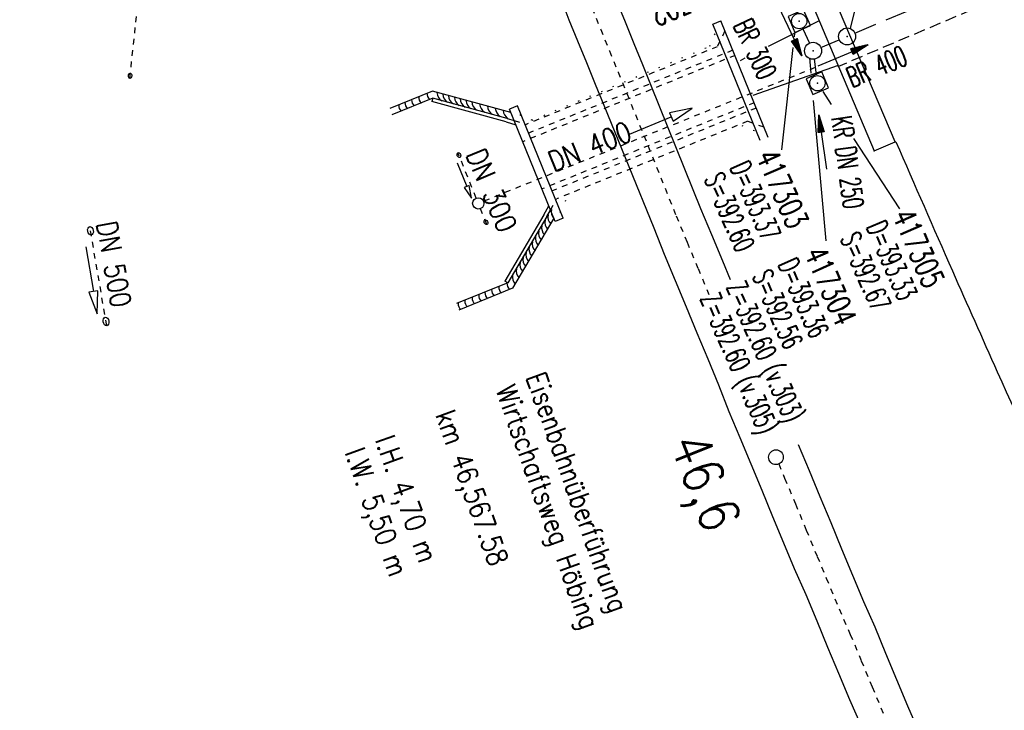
# Model space of a CAD drawing. Extents: x 447882 to 448688, y 437766 to 439043.
# Tile 18 of 50: x 448183 to 448270, y 438321 to 438382. Entities that reach past the tile are written whole.
import ezdxf
from ezdxf.enums import TextEntityAlignment as Align

# ---------------------------------------------------------------- set-up
doc = ezdxf.new("R2010")
doc.units = 0
doc.header["$LTSCALE"] = 2
doc.header["$MEASUREMENT"] = 0
for name, pattern in [('ACAD_ISO03W100', [0.5, 0.25, -0.25]), ('ACAD_ISO10W100W', [0.5, 0.25, -0.25]), ('AUSGEZOGEN', [0]), ('GESTRICH-X2', [1.5, 1, -0.5]), ('GESTRICHELT', [0.75, 0.5, -0.25]), ('PUNKTX2', [0.5, 0, -0.5]), ('STRICHLINIEX2', [0.5, 0.25, -0.25]), ('STRICHPT-X3', [3, 1.5, -0.75, 0, -0.75])]:
    doc.linetypes.add(name, pattern=pattern)
doc.layers.get('0').update_dxf_attribs({"linetype": 'AUSGEZOGEN'})
for name, color, linetype in [('ACHSE', 250, 'STRICHPT-X3'), ('Bahnachse', 7, 'CONTINUOUS'), ('BAUWO', 250, 'CONTINUOUS'), ('BAUWU', 250, 'GESTRICHELT'), ('FBR', 8, 'CONTINUOUS'), ('Gleisachsen', 7, 'CONTINUOUS'), ('Ingenieurbauwerke', 15, 'CONTINUOUS'), ('KANAL', 7, 'GESTRICH-X2'), ('PFEIL', 7, 'CONTINUOUS'), ('PKT', 7, 'CONTINUOUS'), ('SCHACHTNR', 6, 'CONTINUOUS'), ('SCHSYMBOL', 7, 'AUSGEZOGEN'), ('STRASSE', 8, 'CONTINUOUS'), ('TEXTO', 4, 'CONTINUOUS'), ('Wegdurchlässe', 15, 'CONTINUOUS')]:
    doc.layers.add(name, color=color, linetype=linetype)
doc.styles.add('ROMANS', font='romans.shx', dxfattribs={"width": 0.8})

# ---------------------------------------------------------------- blocks, each defined once
blk = doc.blocks.new('GST')
at = {"color": 0}
blk.add_circle((0, 0), 0.75, dxfattribs=at)
blk.add_point((0, 0), dxfattribs=at)
blk = doc.blocks.new('10')
blk.add_blockref('GST', (0, 0))
blk = doc.blocks.new('PFEIL2')
at = {"color": 0}
for p, q in [((0.88, 0.002), (-2.401, -0.012)), ((0.881, -0.271), (0.879, 0.276)), ((0.879, 0.276), (2.429, 0.009)), ((0.911, 0.27), (0.879, 0.265)), ((0.965, 0.261), (0.879, 0.246)), ((1.019, 0.252), (0.879, 0.228)), ((1.073, 0.242), (0.879, 0.209)), ((1.127, 0.233), (0.879, 0.191)), ((1.181, 0.224), (0.879, 0.172)), ((1.235, 0.214), (0.879, 0.154)), ((1.289, 0.205), (0.879, 0.135)), ((1.343, 0.196), (0.879, 0.117)), ((1.397, 0.187), (0.879, 0.098)), ((1.451, 0.177), (0.879, 0.08)), ((1.505, 0.168), (0.879, 0.061)), ((1.559, 0.159), (0.88, 0.043)), ((1.613, 0.149), (0.88, 0.024)), ((1.668, 0.14), (0.88, 0.006)), ((1.722, 0.131), (0.88, -0.013)), ((1.776, 0.121), (0.88, -0.031)), ((1.83, 0.112), (0.88, -0.05)), ((1.884, 0.103), (0.88, -0.068)), ((1.938, 0.094), (0.88, -0.087)), ((1.992, 0.084), (0.88, -0.105)), ((2.046, 0.075), (0.88, -0.124)), ((2.1, 0.066), (0.88, -0.142)), ((2.154, 0.056), (0.88, -0.161)), ((2.208, 0.047), (0.88, -0.179)), ((2.262, 0.038), (0.881, -0.198)), ((2.316, 0.029), (0.881, -0.216)), ((2.37, 0.019), (0.881, -0.235)), ((2.424, 0.01), (0.881, -0.253)), ((2.429, 0.009), (0.881, -0.271))]:
    blk.add_line(p, q, dxfattribs=at)
blk = doc.blocks.new('20')
blk.add_lwpolyline([(-0.754, -0.751), (0.754, -0.751), (0.754, 0.75), (-0.754, 0.75)], close=True)
blk.add_circle((0, 0), 0.676)
blk.add_point((0, 0))

msp = doc.modelspace()

# ---------------------------------------------------------------- linework, layer by layer
at = {"layer": 'ACHSE'}
msp.add_lwpolyline([(448115.396, 438985.501, -0.000001), (448118.194, 438967.918, -0.000001), (448122.122, 438943.229, 0.000002), (448126.051, 438918.539, 0.000007)], format="xyb", dxfattribs=at)
at = {"layer": 'Bahnachse', "linetype": 'ACAD_ISO10W100W'}
for p, q in [((448233.463, 438382.98), (448234.239, 438381.077)), ((448234.239, 438381.077), (448235.015, 438379.174)), ((448235.015, 438379.174), (448235.775, 438377.318)), ((448235.775, 438377.318), (448236.552, 438375.415)), ((448236.552, 438375.415), (448240.897, 438364.629)), ((448240.897, 438364.629), (448241.859, 438362.314)), ((448241.859, 438362.314), (448242.822, 438359.998)), ((448242.822, 438359.998), (448243.785, 438357.682)), ((448249.943, 438342.748), (448250.461, 438341.503)), ((448250.461, 438341.503), (448251.408, 438339.235)), ((448251.408, 438339.235), (448252.37, 438336.919)), ((448252.37, 438336.919), (448253.333, 438334.603)), ((448253.333, 438334.603), (448254.128, 438332.691)), ((448254.128, 438332.691), (448255.259, 438329.971)), ((448255.259, 438329.971), (448256.253, 438327.718)), ((448256.253, 438327.718), (448257.216, 438325.402)), ((448257.216, 438325.402), (448258.179, 438323.086)), ((448258.179, 438323.086), (448259.141, 438320.771))]:
    msp.add_line(p, q, dxfattribs=at)
at = {"layer": 'Bahnachse', "linetype": 'Continuous'}
msp.add_ellipse((448249.693, 438343.349), major_axis=(-0.46, 0.46), ratio=1, start_param=2.75043446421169, end_param=9.033619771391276, dxfattribs=at)
at = {"layer": 'BAUWO'}
for p, q in [((448260.195, 438371.155), (448252.073, 438390.369)), ((448250.254, 438389.573), (448258.351, 438370.374)), ((448258.351, 438370.374), (448260.195, 438371.155))]:
    msp.add_line(p, q, dxfattribs=at)
at = {"layer": 'BAUWU'}
msp.add_line((448290.41, 438392.782), (448255.222, 438377.803), dxfattribs=at)
at = {"layer": 'FBR'}
for points in [[(448116.219, 438967.604, -0.000001), (448120.147, 438942.914, 0.000002), (448124.076, 438918.225, 0.000007)], [(448260.27, 438371.172, 0.001104), (448265.253, 438359.791, 0.001874), (448269.213, 438350.889, 0.001176), (448275.61, 438336.742, 0.003516), (448286.184, 438313.931, 0.003511)]]:
    msp.add_lwpolyline(points, format="xyb", dxfattribs=at)
at = {"layer": 'Gleisachsen', "linetype": 'Continuous'}
for p, q in [((448230.714, 438383.836), (448231.442, 438381.917)), ((448235.614, 438383.641), (448236.39, 438381.737)), ((448231.442, 438381.917), (448232.203, 438380.062)), ((448236.39, 438381.737), (448237.166, 438379.834)), ((448232.203, 438380.062), (448232.979, 438378.158)), ((448237.166, 438379.834), (448237.927, 438377.978)), ((448232.979, 438378.158), (448233.755, 438376.255)), ((448237.927, 438377.978), (448238.703, 438376.075)), ((448233.755, 438376.255), (448234.516, 438374.399)), ((448238.703, 438376.075), (448243.048, 438365.29)), ((448234.516, 438374.399), (448238.924, 438363.582)), ((448243.048, 438365.29), (448244.01, 438362.974)), ((448238.924, 438363.582), (448239.839, 438361.251)), ((448244.01, 438362.974), (448244.973, 438360.658)), ((448239.839, 438361.251), (448240.801, 438358.935)), ((448244.973, 438360.658), (448245.659, 438359.009)), ((448240.801, 438358.935), (448241.764, 438356.619)), ((448241.764, 438356.619), (448242.727, 438354.303)), ((448242.727, 438354.303), (448243.674, 438352.035)), ((448243.674, 438352.035), (448244.637, 438349.719)), ((448244.637, 438349.719), (448245.552, 438347.387)), ((448245.552, 438347.387), (448246.515, 438345.072)), ((448246.515, 438345.072), (448247.477, 438342.756)), ((448251.649, 438344.479), (448252.612, 438342.163)), ((448247.477, 438342.756), (448248.44, 438340.44)), ((448252.612, 438342.163), (448253.559, 438339.895)), ((448248.44, 438340.44), (448249.403, 438338.124)), ((448253.559, 438339.895), (448254.521, 438337.579)), ((448249.403, 438338.124), (448250.365, 438335.808)), ((448254.521, 438337.579), (448255.484, 438335.263)), ((448250.365, 438335.808), (448251.312, 438333.54)), ((448255.484, 438335.263), (448256.447, 438332.947)), ((448251.312, 438333.54), (448252.323, 438331.239)), ((448256.447, 438332.947), (448257.41, 438330.631)), ((448252.323, 438331.239), (448253.285, 438328.924)), ((448257.41, 438330.631), (448258.404, 438328.379)), ((448253.285, 438328.924), (448254.248, 438326.608)), ((448258.404, 438328.379), (448259.367, 438326.063)), ((448254.248, 438326.608), (448255.211, 438324.292)), ((448259.367, 438326.063), (448260.33, 438323.747)), ((448255.211, 438324.292), (448256.173, 438321.976)), ((448260.33, 438323.747), (448261.292, 438321.431)), ((448256.173, 438321.976), (448257.168, 438319.723)), ((448261.292, 438321.431), (448262.303, 438319.13))]:
    msp.add_line(p, q, dxfattribs=at)
at = {"layer": 'Ingenieurbauwerke', "linetype": 'Continuous'}
for p, q in [((448244.136, 438381.551), (448244.831, 438381.833)), ((448249.009, 438371.549), (448244.831, 438381.833)), ((448248.314, 438371.267), (448244.136, 438381.551)), ((448219.396, 438375.643), (448215.63, 438374.114)), ((448226.309, 438373.757), (448219.396, 438375.643)), ((448219.433, 438375.011), (448215.818, 438373.543)), ((448219.433, 438375.011), (448219.354, 438374.722)), ((448225.897, 438372.936), (448219.354, 438374.722)), ((448225.976, 438373.226), (448219.433, 438375.011)), ((448226.887, 438374.328), (448226.192, 438374.045)), ((448230.219, 438364.132), (448226.192, 438374.045)), ((448230.914, 438364.414), (448226.887, 438374.328)), ((448225.986, 438373.223), (448226.604, 438373.029)), ((448225.897, 438372.936), (448226.751, 438372.669)), ((448229.234, 438364.721), (448229.66, 438365.508)), ((448229.498, 438364.578), (448229.806, 438365.148)), ((448229.234, 438364.721), (448225.79, 438358.879)), ((448229.492, 438364.569), (448226.049, 438358.727)), ((448230.101, 438364.421), (448226.462, 438358.247)), ((448230.914, 438364.414), (448230.219, 438364.132)), ((448226.049, 438358.727), (448221.524, 438356.889)), ((448226.462, 438358.247), (448221.736, 438356.327)), ((448226.049, 438358.727), (448225.79, 438358.879))]:
    msp.add_line(p, q, dxfattribs=at)
at = {"layer": 'Ingenieurbauwerke', "linetype": 'PUNKTX2'}
for p, q in [((448243.863, 438379.584), (448244.355, 438380.763)), ((448228.201, 438373.068), (448243.863, 438379.584)), ((448228.201, 438373.068), (448227.032, 438373.556)), ((448246.682, 438372.612), (448247.858, 438372.127)), ((448231.145, 438365.992), (448230.594, 438364.787))]:
    msp.add_line(p, q, dxfattribs=at)
at = {"layer": 'Ingenieurbauwerke', "linetype": 'ACAD_ISO03W100'}
for p, q in [((448245.194, 438380.94), (448244.52, 438379.548)), ((448245.885, 438379.239), (448227.402, 438371.731)), ((448244.52, 438379.548), (448227.66, 438372.699)), ((448246.091, 438378.783), (448227.357, 438371.173)), ((448247.785, 438374.614), (448229.051, 438367.004)), ((448247.955, 438374.143), (448229.472, 438366.635)), ((448226.604, 438373.029), (448227.66, 438372.699)), ((448247.193, 438372.97), (448230.332, 438366.121)), ((448248.646, 438372.442), (448247.193, 438372.97)), ((448229.806, 438365.148), (448230.332, 438366.121))]:
    msp.add_line(p, q, dxfattribs=at)
at = {"layer": 'Ingenieurbauwerke', "linetype": 'Continuous'}
for centre, major_axis, start_param, end_param in [((448218.263, 438374.851), (-0.498, 0.498), 0.740102, 1.620571), ((448218.893, 438375.095), (-0.498, 0.498), 0.740102, 1.620571), ((448219.62, 438375.417), (-0.498, 0.498), 0.740102, 1.620571), ((448220.707, 438375.54), (-0.642, 0.642), 0.828043, 1.800712), ((448221.218, 438375.404), (-0.642, 0.642), 0.828043, 1.800712), ((448221.73, 438375.269), (-0.642, 0.642), 0.828043, 1.800712), ((448222.241, 438375.133), (-0.642, 0.642), 0.828043, 1.800712), ((448222.753, 438374.998), (-0.642, 0.642), 0.828043, 1.800712), ((448223.264, 438374.863), (-0.642, 0.642), 0.828043, 1.800712), ((448223.775, 438374.727), (-0.642, 0.642), 0.828043, 1.800712), ((448217.127, 438374.378), (-0.498, 0.498), 0.740102, 1.620571), ((448217.674, 438374.6), (-0.498, 0.498), 0.740102, 1.620571), ((448224.467, 438374.544), (-0.642, 0.642), 0.828043, 1.800712), ((448225.158, 438374.359), (-0.642, 0.642), 0.828043, 1.800712), ((448225.85, 438374.173), (-0.642, 0.642), 0.828043, 1.800712), ((448226.541, 438373.988), (-0.642, 0.642), 0.828043, 1.800712), ((448230.719, 438365.004), (-0.604, 0.604), 0.56886, 1.571203), ((448230.439, 438364.531), (-0.604, 0.604), 0.56886, 1.571203), ((448229.884, 438363.582), (-0.604, 0.604), 0.56886, 1.571203), ((448230.163, 438364.054), (-0.604, 0.604), 0.56886, 1.571203), ((448229.328, 438362.632), (-0.604, 0.604), 0.56886, 1.571203), ((448229.608, 438363.105), (-0.604, 0.604), 0.56886, 1.571203), ((448228.768, 438361.687), (-0.604, 0.604), 0.56886, 1.571203), ((448229.048, 438362.16), (-0.604, 0.604), 0.56886, 1.571203), ((448228.228, 438360.775), (-0.604, 0.604), 0.56886, 1.571203), ((448228.488, 438361.214), (-0.604, 0.604), 0.56886, 1.571203), ((448227.638, 438359.779), (-0.604, 0.604), 0.56886, 1.571203), ((448227.968, 438360.336), (-0.604, 0.604), 0.56886, 1.571203), ((448227.308, 438359.222), (-0.604, 0.604), 0.56886, 1.571203), ((448225.949, 438358.342), (-0.498, 0.498), 0.740102, 1.620571), ((448226.676, 438358.664), (-0.498, 0.498), 0.740102, 1.620571), ((448223.604, 438357.39), (-0.498, 0.498), 0.740102, 1.620571), ((448224.183, 438357.625), (-0.498, 0.498), 0.740102, 1.620571), ((448224.73, 438357.847), (-0.498, 0.498), 0.740102, 1.620571), ((448225.319, 438358.098), (-0.498, 0.498), 0.740102, 1.620571), ((448222.373, 438356.89), (-0.498, 0.498), 0.740102, 1.620571), ((448222.952, 438357.125), (-0.498, 0.498), 0.740102, 1.620571)]:
    msp.add_ellipse(centre, major_axis=major_axis, ratio=1, start_param=start_param, end_param=end_param, dxfattribs=at)
at = {"layer": 'KANAL'}
for p, q in [((448256.656, 438380.75), (448287.219, 438393.594)), ((448252.063, 438381.125), (448252.656, 438379.875)), ((448253.656, 438379.469), (448255.281, 438380.156)), ((448253.063, 438378.438), (448253.25, 438377.063))]:
    msp.add_line(p, q, dxfattribs=at)
at = {"layer": 'PKT'}
for p in [(448255.222, 438377.803), (448258.351, 438370.374), (448260.195, 438371.155)]:
    msp.add_point(p, dxfattribs=at)
at = {"layer": 'SCHACHTNR'}
for p, q in [((448256.264, 438381.156), (448257.084, 438384.399)), ((448251.335, 438380.749), (448251.297, 438380.406)), ((448251.194, 438379.489), (448250.189, 438370.454)), ((448252.646, 438378.573), (448252.77, 438377.203)), ((448253.83, 438375.603), (448254.577, 438374.459)), ((448252.986, 438374.811), (448254.107, 438362.442)), ((448256.533, 438371.462), (448260.596, 438365.24))]:
    msp.add_line(p, q, dxfattribs=at)
at = {"layer": 'STRASSE'}
for points in [[(448253.517, 438381.837), (448249.019, 438379.571)], [(448246.951, 438378.53), (448246.53, 438378.317)]]:
    msp.add_lwpolyline(points, dxfattribs=at)
at = {"layer": 'STRASSE', "flags": 128}
msp.add_lwpolyline([(448255.181, 438377.891), (448247.658, 438375.259)], dxfattribs=at)
at = {"layer": 'Wegdurchlässe', "linetype": 'STRICHLINIEX2'}
for p, q in [((448192.708, 438376.756), (448194.557, 438393.832)), ((448253.149, 438377.709), (448223.908, 438365.921)), ((448223.258, 438366.198), (448221.643, 438370.204)), ((448224.197, 438363.868), (448223.632, 438365.271)), ((448190.678, 438354.946), (448189.178, 438363.682))]:
    msp.add_line(p, q, dxfattribs=at)
at = {"layer": 'Wegdurchlässe', "linetype": 'Continuous'}
for p, q in [((448242.31, 438374.13), (448240.31, 438373.731)), ((448240.617, 438372.993), (448242.31, 438374.13)), ((448236.77, 438371.826), (448240.464, 438373.362)), ((448240.31, 438373.731), (448240.617, 438372.993)), ((448221.579, 438369.316), (448222.418, 438367.229)), ((448222.418, 438367.229), (448222.21, 438367.145)), ((448222.21, 438367.145), (448222.838, 438366.185)), ((448222.627, 438367.313), (448222.418, 438367.229)), ((448222.838, 438366.185), (448222.627, 438367.313)), ((448188.827, 438361.9), (448189.493, 438357.956)), ((448189.887, 438358.022), (448189.098, 438357.889)), ((448189.098, 438357.889), (448189.826, 438355.984)), ((448189.826, 438355.984), (448189.887, 438358.022))]:
    msp.add_line(p, q, dxfattribs=at)
for centre, major_axis, ratio, start_param, end_param in [((448192.732, 438376.98), (0.024, 0.224), 0.666667, 0, 6.283185), ((448221.728, 438369.995), (-0.084, 0.209), 0.666667, 0, 6.283185), ((448223.445, 438365.734), (-0.354, 0.354), 1, 2.75043446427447, 9.033619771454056), ((448189.242, 438363.313), (-0.063, 0.37), 0.666667, 0, 6.283185), ((448190.614, 438355.316), (-0.063, 0.37), 0.666667, 0, 6.283185)]:
    msp.add_ellipse(centre, major_axis=major_axis, ratio=ratio, start_param=start_param, end_param=end_param, dxfattribs=at)
msp.add_ellipse((448224.113, 438364.077), major_axis=(-0.084, 0.209), ratio=0.666667, dxfattribs=at)

# ---------------------------------------------------------------- block references
at = {"layer": 'PFEIL'}
for p, rotation in [((448250.953, 438380.957), 294.9833000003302), ((448255.593, 438378.767), 22.82260000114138), ((448253.804, 438371.136), 97.73379999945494)]:
    msp.add_blockref('PFEIL2', p, dxfattribs=dict(at, rotation=rotation))
at = {"layer": 'SCHSYMBOL'}
for name, p, rotation in [('20', (448251.744, 438381.804), 293.1146999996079), ('10', (448255.968, 438380.455), 293.1971000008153), ('10', (448252.962, 438379.19), 293.1963999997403), ('20', (448253.35, 438376.333), 293.2752000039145)]:
    msp.add_blockref(name, p, dxfattribs=dict(at, rotation=rotation))

# ---------------------------------------------------------------- texts
at = {"layer": 'Bahnachse', "linetype": 'Continuous', "style": 'ROMANS', "oblique": 0, "width": 0.8334}
msp.add_text('46,6', height=3.5, rotation=291.59577, dxfattribs=at).set_placement((448240.257, 438344.594))
at = {"layer": 'Ingenieurbauwerke', "linetype": 'Continuous', "style": 'ROMANS', "oblique": 360, "width": 0.8334}
for s, p in [('Eisenbahnüberführung', (448227.609, 438350.414)), ('Wirtschaftsweg Höbing', (448224.95, 438349.308)), ('km 46,567.58', (448219.632, 438347.095)), ('l.H. 4,70 m', (448214.314, 438344.883)), ('l.W. 5,50 m', (448211.654, 438343.777))]:
    msp.add_text(s, height=1.8, rotation=289.66094, dxfattribs=at).set_placement(p)
at = {"layer": 'SCHACHTNR', "style": 'ROMANS'}
for s, height, rotation, width, p in [('417302', 2, 202.9053, 0.7, (448245.029, 438385.942)), ('D=393.37', 1.8, 293.5147, 0.6, (448245.611, 438368.933)), ('417303', 2, 293.5147, 0.7, (448247.917, 438369.919)), ('S=392.60', 1.8, 293.5147, 0.6, (448243.337, 438367.918)), ('417305', 2, 293.4827, 0.7, (448259.926, 438364.683)), ('D=393.33', 1.8, 293.4827, 0.6, (448257.648, 438363.675)), ('S=392.67', 1.8, 293.4827, 0.6, (448255.339, 438362.666)), ('D=393.36', 1.8, 293.5964, 0.6, (448249.854, 438360.366)), ('417304', 2, 293.5964, 0.7, (448252.161, 438361.35)), ('S=392.56', 1.8, 293.5964, 0.6, (448247.58, 438359.35)), ('Z=392.60 (v.303)', 1.8, 293.5964, 0.6, (448245.275, 438358.365)), ('Z=392.60 (v.305)', 1.8, 293.5964, 0.6, (448242.969, 438357.349))]:
    msp.add_text(s, height=height, rotation=rotation, dxfattribs=dict(at, width=width)).set_placement(p)
at = {"layer": 'TEXTO', "style": 'ROMANS', "width": 0.6}
for s, rotation, p in [('BR 300', 294.9833, (448247.046, 438378.963)), ('BR 400', 22.8226, (448258.923, 438376.968)), ('KR DN 250', 277.7338, (448255.122, 438369.234))]:
    msp.add_text(s, height=1.8, rotation=rotation, dxfattribs=at).set_placement(p, align=Align.CENTER)
at = {"layer": 'Wegdurchlässe', "linetype": 'Continuous', "style": 'ROMANS', "oblique": 360, "width": 0.8334}
for s, rotation, p in [('DN 400', 22.04655, (448230.062, 438368.475)), ('DN 300', 292.58829, (448222.319, 438370.067)), ('DN 500', 280.04655, (448189.754, 438363.987))]:
    msp.add_text(s, height=1.8, rotation=rotation, dxfattribs=at).set_placement(p)

doc.saveas('drawing.dxf')
